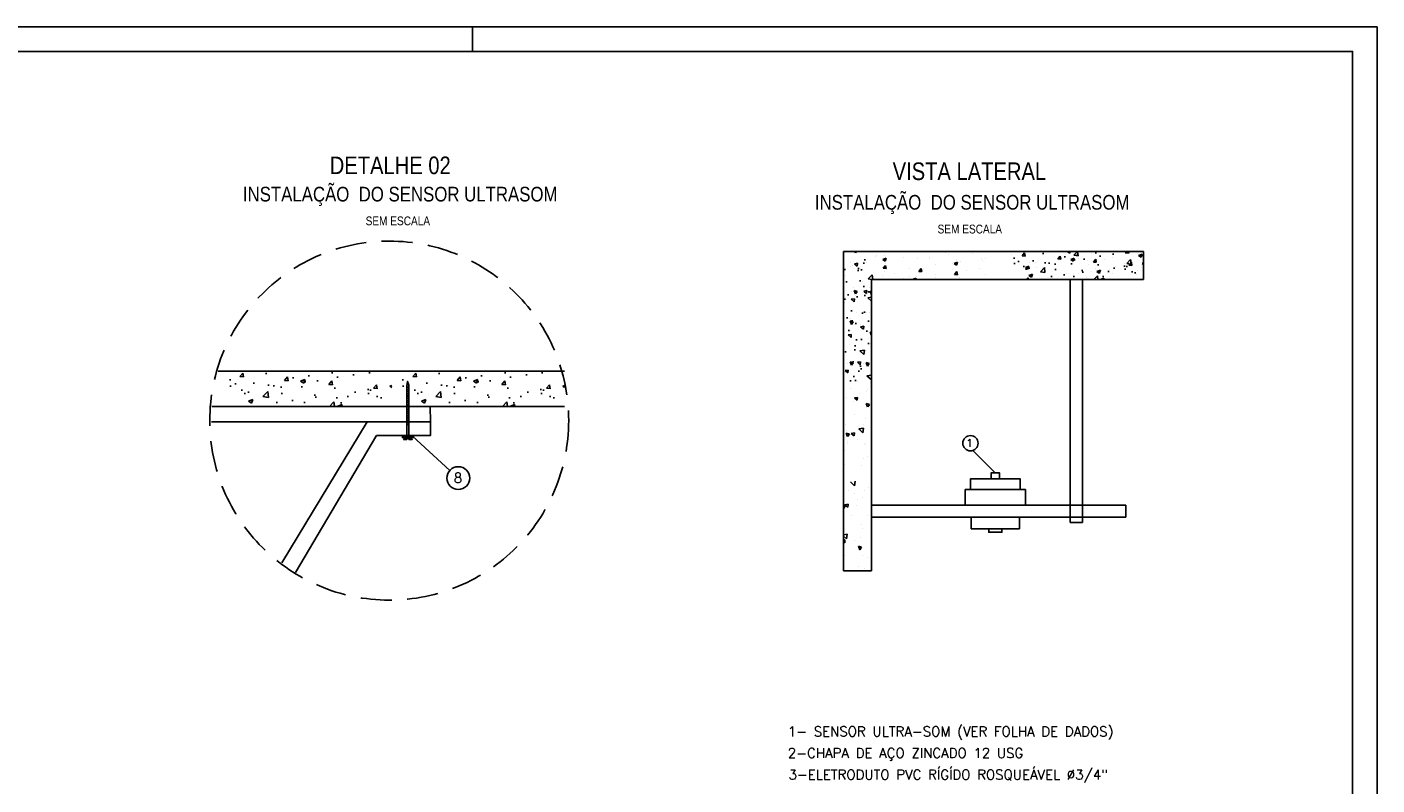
# Model space of a CAD drawing. Header units: millimetres. Extents: x 231 to 651, y 19 to 330.
# Tile 3 of 3: x 375 to 651, y 175 to 330. Entities that reach past the tile are written whole.
import ezdxf

# ---------------------------------------------------------------- set-up
doc = ezdxf.new("R2010")
doc.units = ezdxf.units.MM
doc.linetypes.add('HIDDEN', pattern=[9.525, 6.35, -3.175])
for name, color, linetype in [('2', 2, 'Continuous'), ('ARQ-FORMATO', 1, 'Continuous'), ('M_EXT_02', 2, 'Continuous'), ('TEXTO PROJ', 2, 'Continuous')]:
    doc.layers.add(name, color=color, linetype=linetype)
doc.styles.add('ARIAL', font='ARIALN.TTF')
doc.styles.add('ROMANS', font='ROMANS.SHX')

msp = doc.modelspace()

# ---------------------------------------------------------------- hatches: boundary and pattern name
h = msp.add_hatch()
h.set_pattern_fill('AR-CONC', color=256, scale=0.04, angle=90, style=0)
h.set_pattern_definition([(140, (852.132, -414.549), (0.637563, 7.287384), [0.762, -8.382]), (85, (852.132, -414.549), (-7.64226, -1.40971), [0.6096, -6.7056]), (190.451, (852.185, -413.942), (-7.004665, 5.8777), [0.6476, -7.1236]), (136.1842, (850.1, -414.549), (1.68169, 10.84316), [1.143, -12.573]), (186.6356, (850.24, -413.645), (-9.89702, 9.49617), [0.9714, -10.6854]), (81.184, (850.1, -414.549), (-9.897, 9.49618), [0.9144, -10.0584]), (111, (850.608, -413.533), (4.09062, 6.064593), [0.762, -8.382]), (56, (850.608, -413.533), (-7.367516, 2.47208), [0.6096, -6.7056]), (161.4514, (850.949, -413.028), (-3.27691, 8.536656), [0.6476, -7.1236]), (127.5, (852.132, -414.549), (-3.3822, 0.123544), [0, -6.624318, 0, -6.807197, 0, -6.730997]), (97.5, (852.132, -414.549), (-4.007221, 2.672786), [0, -3.881119, 0, -6.471918, 0, -2.5654]), (57.5, (852.132, -416.8148), (0.22915, 5.423622), [0, -2.54, 0, -7.924797, 0, -10.515596]), (47.5, (852.132, -417.831), (-1.01706, 5.925165), [0, -3.302, 0, -5.262878, 0, -7.467597])])
h.paths.add_polyline_path([(541.81, 284.54), (541.81, 257.38), (547.54, 257.38), (547.54, 284.54)])
h = msp.add_hatch()
h.set_pattern_fill('AR-CONC', color=256, scale=0.04, style=0)
h.set_pattern_definition([(50, (-95.916, -25.7865), (7.287384, -0.637563), [0.762, -8.382]), (355, (-95.916, -25.7865), (-1.40971, 7.64226), [0.6096, -6.7056]), (100.451, (-95.3086, -25.8396), (5.8777, 7.004665), [0.6476, -7.1236]), (46.1842, (-95.916, -23.7545), (10.84316, -1.68169), [1.143, -12.573]), (96.6356, (-95.012, -23.895), (9.49617, 9.89702), [0.9714, -10.6854]), (351.184, (-95.916, -23.754), (9.49618, 9.897), [0.9144, -10.0584]), (21, (-94.9, -24.2625), (6.064593, -4.09062), [0.762, -8.382]), (326, (-94.9, -24.2625), (2.47208, 7.367516), [0.6096, -6.7056]), (71.4514, (-94.3945, -24.603), (8.536656, 3.27691), [0.6476, -7.1236]), (37.5, (-95.9159, -25.7865), (0.123544, 3.3822), [0, -6.624318, 0, -6.807197, 0, -6.730997]), (7.5, (-95.916, -25.7865), (2.672786, 4.007221), [0, -3.881119, 0, -6.471918, 0, -2.5654]), (327.5, (-98.1815, -25.7865), (5.423622, -0.22915), [0, -2.54, 0, -7.924797, 0, -10.515596]), (317.5, (-99.1975, -25.7865), (5.925165, 1.01706), [0, -3.302, 0, -5.262878, 0, -7.467597])])
h.paths.add_polyline_path([(603.17, 284.54), (576.02, 284.54), (576.02, 278.8), (603.17, 278.8)])
h = msp.add_hatch()
h.set_pattern_fill('AR-CONC', color=256, scale=0.05, angle=360, style=0)
h.set_pattern_definition([(50, (-424.473, -127.862), (9.10923, -0.796954), [0.9525, -10.4775]), (355, (-424.473, -127.862), (-1.76214, 9.55283), [0.762, -8.382]), (100.451, (-423.714, -127.929), (7.34712, 8.75583), [0.8095, -8.9045]), (46.1842, (-424.473, -125.322), (13.55395, -2.10212), [1.42875, -15.71624]), (96.6356, (-423.344, -125.497), (11.8702, 12.37127), [1.21425, -13.35675]), (351.184, (-424.473, -125.322), (11.87023, 12.37125), [1.143, -12.573]), (21, (-423.203, -125.957), (7.58074, -5.113274), [0.9525, -10.4775]), (326, (-423.203, -125.957), (3.0901, 9.209395), [0.762, -8.382]), (71.4514, (-422.571, -126.383), (10.67082, 4.09614), [0.8095, -8.9045]), (37.5, (-424.473, -127.8622), (0.15443, 4.22775), [0, -8.280397, 0, -8.508997, 0, -8.413747]), (7.5, (-424.473, -127.862), (3.340982, 5.009027), [0, -4.851398, 0, -8.089897, 0, -3.20675]), (327.5, (-427.3052, -127.8622), (6.779527, -0.286437), [0, -3.175, 0, -9.905996, 0, -13.144495]), (317.5, (-428.575, -127.862), (7.406456, 1.271324), [0, -4.1275, 0, -6.578598, 0, -9.334497])])
h.paths.add_polyline_path([(449.38, 260.04), (415.44, 260.04), (415.44, 252.87), (449.38, 252.87)])
h = msp.add_hatch()
h.set_pattern_fill('AR-CONC', color=256, scale=0.05, angle=360, style=0)
h.set_pattern_definition([(50, (-389.116, -127.862), (9.10923, -0.796954), [0.9525, -10.4775]), (355, (-389.116, -127.862), (-1.76214, 9.55283), [0.762, -8.382]), (100.451, (-388.357, -127.929), (7.34712, 8.75583), [0.8095, -8.9045]), (46.1842, (-389.116, -125.322), (13.55395, -2.10212), [1.42875, -15.71624]), (96.6356, (-387.987, -125.497), (11.8702, 12.37127), [1.21425, -13.35675]), (351.184, (-389.116, -125.322), (11.87023, 12.37125), [1.143, -12.573]), (21, (-387.846, -125.957), (7.58074, -5.113274), [0.9525, -10.4775]), (326, (-387.846, -125.957), (3.0901, 9.209395), [0.762, -8.382]), (71.4514, (-387.214, -126.383), (10.67082, 4.09614), [0.8095, -8.9045]), (37.5, (-389.116, -127.8622), (0.15443, 4.22775), [0, -8.280397, 0, -8.508997, 0, -8.413747]), (7.5, (-389.116, -127.862), (3.340982, 5.009027), [0, -4.851398, 0, -8.089897, 0, -3.20675]), (327.5, (-391.9482, -127.8622), (6.779527, -0.286437), [0, -3.175, 0, -9.905996, 0, -13.144495]), (317.5, (-393.218, -127.862), (7.406456, 1.271324), [0, -4.1275, 0, -6.578598, 0, -9.334497])])
h.paths.add_polyline_path([(484.74, 260.04), (450.8, 260.04), (450.8, 252.87), (484.74, 252.87)])
h = msp.add_hatch()
h.set_pattern_fill('ANSI31', color=256, scale=0.1, angle=450, style=0)
h.set_pattern_definition([(45, (-212.67506, -1407.17524), (0.22450632, -0.22450632), [])])
h.paths.add_polyline_path([(452.88, 250.92), (452.88, 248.88), (452.48, 248.88), (452.48, 250.92)])
h.paths.add_polyline_path([(452.88, 257.17), (452.88, 250.92), (452.48, 250.92), (452.48, 257.17)])

# ---------------------------------------------------------------- linework, layer by layer
for p, q in [((541.81, 219.22), (541.81, 284.54)), ((547.54, 284.54), (603.17, 284.54)), ((555.38, 284.45), (555.38, 284.45)), ((557.28, 284.53), (557.28, 284.53)), ((587.55, 284.54), (588.06, 284.2)), ((588.06, 284.2), (588.17, 284.54)), ((588.89, 283.77), (589.63, 284.54)), ((589.79, 283.63), (589.69, 284.54)), ((596.93, 284.54), (596.93, 284.62)), ((599.53, 284.29), (599.73, 284.54)), ((600.13, 284.23), (600.08, 284.54)), ((543.15, 282.34), (543.15, 282.34)), ((543.64, 281.73), (543.64, 281.73)), ((546.54, 282.22), (546.54, 282.22)), ((548.43, 283.6), (548.43, 283.6)), ((548.57, 283.62), (548.57, 283.62)), ((549.82, 282.89), (550.53, 283.16)), ((549.82, 282.89), (550.32, 282.55)), ((549.92, 281.11), (550.41, 281.7)), ((550.24, 283.8), (550.24, 283.8)), ((550.32, 282.55), (550.53, 283.16)), ((550.41, 282.18), (550.41, 282.18)), ((550.53, 281.05), (550.41, 281.69)), ((554, 283.39), (554, 283.39)), ((556.83, 283.03), (556.83, 283.03)), ((559.37, 283.36), (559.37, 283.36)), ((559.42, 283.16), (559.42, 283.16)), ((560.53, 281.83), (560.53, 281.83)), ((562.7, 284.3), (562.7, 284.3)), ((563.22, 283.87), (563.22, 283.87)), ((564.16, 282.08), (564.16, 282.08)), ((564.42, 282.07), (565.13, 282.35)), ((564.42, 282.07), (564.92, 281.73)), ((564.84, 282.93), (564.84, 282.93)), ((564.92, 281.73), (565.13, 282.35)), ((565.75, 282.54), (565.75, 282.54)), ((568.13, 284.07), (568.13, 284.07)), ((570.08, 283.1), (570.08, 283.1)), ((570.27, 282.71), (570.27, 282.71)), ((570.88, 283.19), (570.88, 283.19)), ((576.15, 283.95), (576.15, 283.95)), ((578.97, 283.61), (578.97, 283.61)), ((579.77, 282.39), (579.77, 282.39)), ((581.12, 282.25), (581.12, 282.25)), ((587.03, 283.45), (587.03, 283.45)), ((588.26, 282.91), (588.98, 283.18)), ((588.26, 282.91), (588.77, 282.57)), ((588.45, 282.01), (588.45, 282.01)), ((588.77, 282.57), (588.98, 283.18)), ((588.89, 283.77), (589.79, 283.63)), ((589.01, 282.81), (589.01, 282.81)), ((589.82, 283.15), (589.82, 283.15)), ((591.66, 282.7), (591.66, 282.7)), ((591.96, 281.79), (591.96, 281.79)), ((592.58, 284.08), (592.58, 284.08)), ((595.13, 284.42), (595.13, 284.42)), ((595.24, 282.92), (595.24, 282.92)), ((596.87, 283.41), (596.87, 283.41)), ((599.29, 282.12), (599.29, 282.12)), ((599.52, 284.29), (600.13, 284.24)), ((599.73, 282.09), (600.53, 282.91)), ((599.73, 282.09), (600.64, 281.95)), ((600.64, 281.95), (600.53, 282.91)), ((600.67, 282.7), (600.67, 282.7)), ((602, 284.06), (602, 284.06)), ((602.16, 283.72), (602.87, 284)), ((602.16, 283.72), (602.66, 283.38)), ((602.66, 283.38), (602.87, 284)), ((602.72, 281.76), (602.72, 281.76)), ((542.28, 279.59), (542.28, 279.59)), ((543.25, 281.54), (543.25, 281.54)), ((545.3, 280.97), (545.3, 280.97)), ((546.86, 278.92), (547.66, 279.74)), ((546.87, 278.92), (547.61, 278.8)), ((547.77, 278.8), (547.66, 279.74)), ((549.83, 279.59), (549.83, 279.59)), ((549.92, 281.11), (550.53, 281.06)), ((550.12, 280.41), (550.12, 280.41)), ((552.31, 280.05), (552.31, 280.05)), ((554.16, 279.02), (554.16, 279.02)), ((555.25, 281.06), (555.25, 281.06)), ((555.26, 279.36), (555.26, 279.36)), ((555.89, 278.8), (556.59, 279.07)), ((556.5, 278.8), (556.59, 279.07)), ((556.7, 279.36), (556.7, 279.36)), ((557.21, 280.47), (557.7, 281.06)), ((557.21, 280.47), (557.82, 280.42)), ((557.82, 280.42), (557.7, 281.05)), ((558.23, 281.07), (558.23, 281.07)), ((560.55, 279.86), (560.55, 279.86)), ((560.68, 279.14), (560.68, 279.14)), ((564.5, 279.84), (564.99, 280.42)), ((564.5, 279.84), (565.1, 279.78)), ((565.11, 279.78), (564.99, 280.42)), ((565.62, 279.16), (565.62, 279.16)), ((566.1, 278.91), (566.1, 278.91)), ((566.97, 280.71), (566.97, 280.71)), ((569.51, 281.04), (569.51, 281.04)), ((570.75, 279.81), (570.75, 279.81)), ((579.02, 281.26), (579.73, 281.53)), ((579.02, 281.26), (579.52, 280.92)), ((579.27, 278.8), (579.56, 279.15)), ((579.52, 280.92), (579.73, 281.53)), ((579.63, 278.8), (579.56, 279.14)), ((581.25, 281.29), (581.25, 281.29)), ((586.9, 279.77), (586.9, 279.77)), ((587.44, 280.09), (587.44, 280.09)), ((588.89, 279.43), (588.89, 279.43)), ((589.91, 280.07), (589.91, 280.07)), ((591.53, 279.32), (591.53, 279.32)), ((592.45, 280.41), (592.45, 280.41)), ((593.36, 281.11), (593.36, 281.11)), ((593.62, 280.45), (594.33, 280.72)), ((593.62, 280.45), (594.12, 280.11)), ((594.12, 280.11), (594.33, 280.72)), ((596.3, 280.91), (596.3, 280.91)), ((596.75, 280.03), (596.75, 280.03)), ((597.39, 281.56), (597.39, 281.56)), ((601.72, 279.89), (601.72, 279.89)), ((601.88, 280.68), (601.88, 280.68)), ((602.81, 281.33), (602.81, 281.33)), ((543.41, 276.31), (543.41, 276.31)), ((543.8, 277.21), (543.8, 277.21)), ((544.27, 275.88), (544, 276.59)), ((544.61, 276.38), (544, 276.59)), ((544.27, 275.88), (544.61, 276.38)), ((545.64, 278.43), (545.64, 278.43)), ((546.57, 276.57), (545.93, 276.45)), ((546.51, 275.96), (545.93, 276.45)), ((546.51, 275.96), (546.56, 276.57)), ((547.19, 277.08), (547.19, 277.08)), ((547.44, 277.57), (547.44, 277.57)), ((547.54, 265.44), (547.54, 278.81)), ((547.54, 219.22), (547.54, 278.81)), ((547.54, 278.81), (603.17, 278.8)), ((553.98, 278.8), (603.17, 278.8)), ((588.18, 229.1), (588.18, 278.8)), ((590.68, 278.8), (590.68, 229.09)), ((595.8, 278.88), (595.8, 278.88)), ((542.05, 274.16), (542.05, 274.16)), ((542.47, 274.68), (542.47, 274.68)), ((544.26, 275.62), (544.26, 275.62)), ((542.98, 270.84), (542.98, 270.84)), ((543.18, 270.88), (543.18, 270.88)), ((544.52, 271.99), (544.52, 271.99)), ((546.48, 272.01), (546.48, 272.01)), ((547.21, 272.14), (547.21, 272.14)), ((541.82, 268.74), (541.82, 268.74)), ((543.32, 268.29), (543.32, 268.29)), ((545.28, 269.69), (545.28, 269.69)), ((545.93, 269.28), (545.29, 269.16)), ((545.87, 268.67), (545.29, 269.16)), ((545.87, 268.67), (545.92, 269.28)), ((546.99, 268.16), (546.99, 268.16)), ((547.54, 267.35), (547.28, 268.05)), ((547.54, 267.96), (547.28, 268.05)), ((541.9, 266.84), (541.9, 266.84)), ((542.95, 265.46), (542.95, 265.46)), ((545.28, 266.71), (545.28, 266.71)), ((546.98, 266.72), (546.98, 266.72)), ((547.32, 265.62), (547.32, 265.62)), ((546.3, 263.77), (546.3, 263.77)), ((542.55, 261.71), (542.55, 261.71)), ((542.72, 260.04), (542.72, 260.04)), ((542.74, 259.89), (542.74, 259.89)), ((543.46, 261.28), (543.18, 261.99)), ((543.8, 261.78), (543.19, 261.99)), ((543.46, 261.28), (543.8, 261.78)), ((544.16, 261.88), (544.16, 261.88)), ((545.29, 261.99), (544.65, 261.88)), ((545.23, 261.39), (544.65, 261.88)), ((545.23, 261.39), (545.29, 261.99)), ((545.93, 261.58), (545.93, 261.58)), ((546.75, 261.3), (546.75, 261.3)), ((544.67, 258.03), (544.67, 258.03)), ((547.54, 259.23), (546.6, 259.12)), ((547.43, 258.33), (546.6, 259.12)), ((547.31, 257.84), (547.31, 257.84)), ((547.43, 258.33), (547.54, 259.07)), ((542.49, 254.61), (542.49, 254.61)), ((543.27, 256.49), (543.27, 256.49)), ((544.6, 254.1), (544.01, 254.59)), ((544.65, 254.71), (544.02, 254.59)), ((544.6, 254.1), (544.65, 254.7)), ((545, 255.49), (545, 255.49)), ((546.52, 255.87), (546.52, 255.87)), ((546.65, 256.37), (546.65, 256.37)), ((541.84, 251.74), (541.84, 251.74)), ((543.76, 253.96), (543.76, 253.96)), ((546.73, 252.74), (546.46, 253.45)), ((547.08, 253.25), (546.46, 253.45)), ((546.74, 252.74), (547.08, 253.25)), ((542.26, 249.19), (542.26, 249.19)), ((544.03, 251.21), (544.03, 251.21)), ((545.85, 249.07), (545.85, 249.07)), ((546.29, 250.45), (546.29, 250.45)), ((547.41, 251.09), (547.41, 251.09)), ((542.35, 247.89), (542.35, 247.89)), ((542.64, 246.68), (542.37, 247.39)), ((542.99, 247.18), (542.37, 247.39)), ((542.64, 246.68), (542.99, 247.18)), ((544.02, 247.42), (543.38, 247.3)), ((543.96, 246.81), (543.38, 247.3)), ((543.96, 246.81), (544.01, 247.42)), ((544.68, 246.08), (544.68, 246.08)), ((544.77, 248.04), (544.77, 248.04)), ((545.89, 248.39), (544.92, 248.28)), ((545.75, 247.48), (544.92, 248.28)), ((545.75, 247.48), (545.89, 248.39)), ((542.04, 243.76), (542.04, 243.76)), ((542.54, 245.6), (542.54, 245.6)), ((542.68, 245.35), (542.68, 245.35)), ((546.06, 245.02), (546.06, 245.02)), ((546.35, 245.22), (546.35, 245.22)), ((542.01, 240.99), (542.01, 240.99)), ((545.39, 240.86), (545.39, 240.86)), ((545.79, 242.11), (545.79, 242.11)), ((546.69, 242.68), (546.69, 242.68)), ((544.07, 236.64), (544.21, 237.55)), ((542.77, 235.71), (542.77, 235.71)), ((544.06, 236.64), (543.24, 237.43)), ((544.03, 235.09), (544.03, 235.09)), ((546.15, 235.59), (546.15, 235.59)), ((546.81, 236.19), (546.81, 236.19)), ((547.53, 236.26), (547.53, 236.26)), ((542.17, 232.58), (541.81, 232.7)), ((541.83, 232.07), (541.81, 232.13)), ((541.83, 232.07), (542.17, 232.58)), ((542.74, 232.84), (542.1, 232.73)), ((542.68, 232.24), (542.1, 232.73)), ((542.68, 232.24), (542.74, 232.84)), ((544.37, 232.54), (544.37, 232.54)), ((544.58, 233.75), (544.58, 233.75)), ((545.61, 234.18), (545.61, 234.18)), ((547.54, 232.69), (599.53, 232.69)), ((547.54, 230.19), (547.54, 232.69)), ((543.42, 230.58), (543.42, 230.58)), ((546.8, 230.46), (546.8, 230.46)), ((599.53, 230.19), (547.54, 230.19)), ((542.52, 226.7), (541.81, 226.62)), ((542.38, 225.8), (542.52, 226.7)), ((545.38, 228.75), (545.38, 228.75)), ((545.6, 227.83), (545.6, 227.83)), ((588.18, 229.1), (590.68, 229.1)), ((542.38, 225.8), (541.81, 226.35)), ((542.1, 225.56), (541.81, 225.5)), ((542.05, 224.95), (541.81, 225.15)), ((542.05, 224.95), (542.1, 225.56)), ((544.14, 225.36), (544.14, 225.36)), ((545.11, 223.54), (544.83, 224.25)), ((545.45, 224.04), (544.83, 224.25)), ((545.11, 223.54), (545.45, 224.04)), ((545.21, 226.13), (545.21, 226.13)), ((547.52, 225.24), (547.52, 225.24)), ((542.05, 222.41), (542.05, 222.41)), ((545.15, 223.33), (545.15, 223.33)), ((545.72, 222.28), (545.72, 222.28)), ((546.61, 221.9), (546.61, 221.9)), ((547.54, 219.22), (541.81, 219.22)), ((544.9, 220.09), (544.9, 220.09)), ((546.05, 219.73), (546.05, 219.73))]:
    msp.add_line(p, q)
for points in [[(547.54, 284.54), (541.81, 284.54)], [(603.17, 278.8), (603.17, 284.54)], [(413.9, 260.04), (484.74, 260.04)], [(452.88, 246.89), (452.88, 246.89), (452.88, 257.2), (452.64, 257.96), (452.48, 257.16), (452.48, 246.87)], [(412.61, 252.87), (457.28, 252.87), (457.29, 249.68)], [(412.61, 252.87), (484.74, 252.87)], [(452.48, 252.85), (452.88, 252.85)], [(457.29, 246.89), (457.29, 249.68), (412.5, 249.68)], [(429.71, 218.91), (446.3, 246.89), (457.29, 246.89), (457.29, 249.68), (444.33, 249.68), (426.94, 220.83)], [(451.59, 246.71), (453.87, 246.71)], [(452.31, 246.48), (451.82, 246.1), (452.47, 246.1), (452.47, 246.3), (452.91, 246.3), (452.91, 246.1), (453.6, 246.1), (453.1, 246.48)], [(599.53, 232.69), (599.53, 230.19)]]:
    msp.add_lwpolyline(points)
for points in [[(453.87, 246.48), (453.87, 246.89), (451.59, 246.89), (451.59, 246.48)], [(451.59, 246.48), (451.59, 246.89), (453.87, 246.89), (453.87, 246.48)], [(567.79, 235.85), (577.9, 235.85), (577.9, 238.05), (567.79, 238.05)], [(572.01, 238.05), (573.68, 238.05), (573.68, 239.28), (572.01, 239.28)], [(566.69, 232.69), (579, 232.69), (579, 235.85), (566.69, 235.85)], [(567.93, 230.19), (577.76, 230.19), (577.76, 227.83), (567.93, 227.83)], [(571.49, 227.83), (574.21, 227.83), (574.21, 227.11), (571.49, 227.11)]]:
    msp.add_lwpolyline(points, close=True)
at = {"layer": '2'}
msp.add_lwpolyline([(230.92, 33.46), (230.92, 330.46), (650.92, 330.46), (650.92, 33.46)], close=True, dxfattribs=at)
msp.add_lwpolyline([(465.92, 325.46), (465.92, 330.46)], dxfattribs=at)
at = {"layer": 'ARQ-FORMATO'}
msp.add_lwpolyline([(255.92, 38.46), (255.92, 325.46), (645.92, 325.46), (645.92, 38.46)], close=True, dxfattribs=at)
at = {"layer": 'M_EXT_02', "linetype": 'HIDDEN'}
msp.add_circle((448.88, 249.95), 36.71, dxfattribs=at)
at = {"layer": 'TEXTO PROJ', "color": 2}
msp.add_line((572.85, 239.28), (568.26, 243.85), dxfattribs=at)
msp.add_lwpolyline([(453.67, 246.76), (461.27, 239.77)], dxfattribs=at)
for centre, radius in [((567.76, 245.32), 1.56), ((463, 238.2), 2.33)]:
    msp.add_circle(centre, radius, dxfattribs=at)

# ---------------------------------------------------------------- texts
for s, height, style, p in [('DETALHE 02', 3.6, 'ARIAL', (436.71, 300.36)), ('VISTA LATERAL', 3.6, 'ARIAL', (551.85, 299.15)), ('INSTALAÇÃO  DO SENSOR ULTRASOM', 3, 'ARIAL', (418.95, 294.77)), ('INSTALAÇÃO  DO SENSOR ULTRASOM', 3, 'ARIAL', (535.94, 293.1)), ('SEM ESCALA', 1.8, 'ARIAL', (444.05, 289.9)), ('SEM ESCALA', 1.8, 'ARIAL', (561.04, 288.23)), ('1', 1.6, 'ROMANS', (566.88, 244.58)), ('8', 2, 'ROMANS', (462.09, 237.24)), ('1- SENSOR ULTRA-SOM (VER FOLHA DE DADOS)', 2, 'ROMANS', (530.4, 185.37)), ('2-CHAPA DE AÇO ZINCADO 12 USG ', 2, 'ROMANS', (530.4, 180.96)), ('3-ELETRODUTO PVC RÍGÍDO ROSQUEÁVEL %%C3/4" ', 2, 'ROMANS', (530.56, 176.55))]:
    msp.add_text(s, height=height, dxfattribs=dict(at, style=style)).set_placement(p)

doc.saveas('drawing.dxf')
